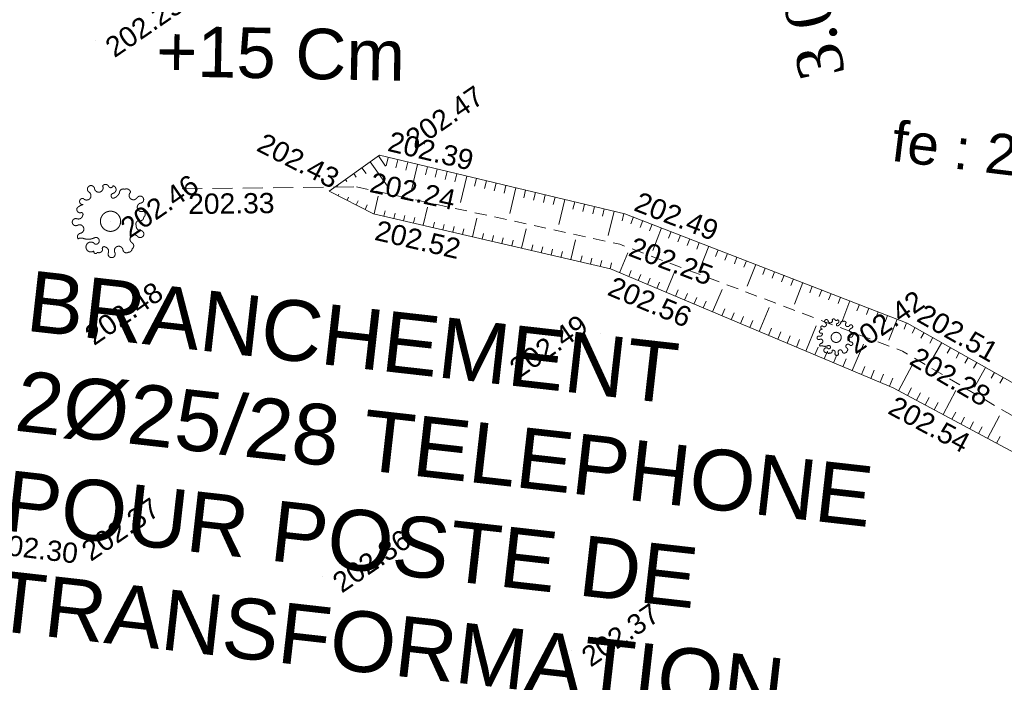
# Model space of a CAD drawing. Header units: millimetres. Extents: x -446952 to 537903, y -185749 to 168493.
# Tile 54 of 155: x -56434 to -7689, y 30053 to 62854. Entities that reach past the tile are written whole.
import ezdxf
from ezdxf.xclip import XClip

# ---------------------------------------------------------------- set-up
doc = ezdxf.new("R2010")
doc.units = ezdxf.units.MM
doc.header["$MEASUREMENT"] = 0
doc.header["$XCLIPFRAME"] = 0
for name, pattern in [('DISCONTINUOUS', [1500, 1000, -500]), ('FOSSE', [1000, 600, -400]), ('Wipeout_Contour', [1000, 0, -1000])]:
    doc.linetypes.add(name, pattern=pattern)
for name, color, linetype in [('02 AF-17-0322 ZAE POMME- CHANTIER-2018-09-26_2_01-PAP- NIVELLEMENT', 7, 'Continuous'), ('02 AF-17-0322 ZAE POMME- CHANTIER-2018-09-26_2_01-PAP-COTATION', 7, 'Continuous'), ('02 AF-17-0322 ZAE POMME- CHANTIER-2018-09-26_2_02-PAP-EP TEXTE POUR 2000°', 7, 'Continuous'), ('02 AF-17-0322 ZAE POMME- CHANTIER-2018-09-26_2_08-PAP RESEAU TELEPHONE PROJET', 7, 'Continuous'), ('02 AF-17-0322 ZAE POMME- CHANTIER-2018-09-26_2_2D - Dessins placés - Géomètre.2D', 7, 'Continuous'), ('02 AF-17-0322 ZAE POMME- CHANTIER-2018-09-26_2_X-PTS TOPO-TEXTE TOPOALT', 7, 'Continuous'), ('02 AF-17-0322 ZAE POMME- CHANTIER-2018-09-26_2_X-PTS TOPO-TOPOPOINT', 7, 'Continuous'), ('02 AF-17-0322 ZAE POMME- CHANTIER-2018-09-26_2_Y-FDP TOPO-TOP_AXE_FOSSE', 7, 'Continuous'), ('02 AF-17-0322 ZAE POMME- CHANTIER-2018-09-26_2_Y-FDP TOPO-TOP_BARBULE', 7, 'Continuous'), ('02 AF-17-0322 ZAE POMME- CHANTIER-2018-09-26_2_Y-FDP TOPO-TOP_TALUS', 7, 'Continuous'), ('02 AF-17-0322 ZAE POMME- CHANTIER-2018-09-26_2_Y-FDP TOPO-TOP_TALUS_PIED', 7, 'Continuous'), ('02 AF-17-0322 ZAE POMME- CHANTIER-2018-09-26_2_Y-FDP TOPO-TOP_VEGETATION_symb', 7, 'Continuous'), ('2D - Dessins placés - Géomètre.2D', 7, 'Continuous')]:
    doc.layers.add(name, color=color, linetype=linetype)
doc.styles.add('STYLE_GENERE_1', font='txt')
doc.styles.add('STYLE_GENERE_4', font='txt')

# ---------------------------------------------------------------- blocks, each defined once
blk = doc.blocks.new('Dessin_1_2', base_point=(-56559339, -2771872408))
at = {"color": 254, "linetype": 'Wipeout_Contour', "lineweight": 0, "ltscale": 2094265.569888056}
blk.add_wipeout([(-446952, -185749), (537903, -185749), (537903, 168493), (-446952, 168064)], dxfattribs=at).dxf.layer = '02 AF-17-0322 ZAE POMME- CHANTIER-2018-09-26_2_2D - Dessins placés - Géomètre.2D'
at = {"layer": '02 AF-17-0322 ZAE POMME- CHANTIER-2018-09-26_2_X-PTS TOPO-TOPOPOINT', "color": 14, "linetype": 'Continuous', "lineweight": 15, "true_color": 0xa80f02}
for p, q in [((-52690, 61806), (-52690, 61806)), ((-37821, 57267), (-37821, 57267)), ((-38626, 56141), (-38626, 56141)), ((-48393, 54481), (-48393, 54482)), ((-41120, 54370), (-41120, 54370)), ((-39763, 54575), (-39763, 54575)), ((-38914, 53250), (-38914, 53250)), ((-26468, 53250), (-26468, 53250)), ((-51938, 52875), (-51938, 52875)), ((-26729, 51740), (-26729, 51740)), ((-27182, 50517), (-27181, 50517)), ((-12495, 47838), (-12495, 47838)), ((-53705, 47556), (-53705, 47556)), ((-27657, 47307), (-27657, 47307)), ((-16014, 47128), (-16013, 47128)), ((-12724, 46443), (-12724, 46443)), ((-13184, 44629), (-13183, 44629)), ((-53861, 36871), (-53861, 36872)), ((-41438, 35304), (-41438, 35304)), ((-29115, 31639), (-29115, 31639))]:
    blk.add_line(p, q, dxfattribs=at)
at = {"layer": '02 AF-17-0322 ZAE POMME- CHANTIER-2018-09-26_2_Y-FDP TOPO-TOP_AXE_FOSSE', "color": 14, "linetype": 'FOSSE', "lineweight": 15, "true_color": 0xa80f02, "flags": 128}
blk.add_lwpolyline([(-39763, 54575), (-26729, 51740), (-12724, 46443), (-2824, 40614), (4599, 32545, 0.050931), (8395, 29172), (27698, 24469), (38577, 22336)], format="xyb", dxfattribs=at)
at = {"layer": '02 AF-17-0322 ZAE POMME- CHANTIER-2018-09-26_2_Y-FDP TOPO-TOP_BARBULE', "color": 14, "linetype": 'Continuous', "lineweight": 15, "true_color": 0xa80f02}
for p, q in [((-38674, 56107), (-38317, 55605)), ((-39081, 55817), (-38147, 54502)), ((-38196, 56038), (-38294, 55627)), ((-37710, 55923), (-37807, 55513)), ((-37223, 55807), (-37320, 55400)), ((-36737, 55691), (-37058, 54342)), ((-36251, 55576), (-36346, 55173)), ((-39897, 55239), (-39769, 55059)), ((-39489, 55528), (-39285, 55241)), ((-35764, 55460), (-35859, 55060)), ((-35278, 55344), (-35372, 54946)), ((-34791, 55229), (-34885, 54833)), ((-34305, 55113), (-34617, 53801)), ((-40712, 54660), (-40677, 54610)), ((-40304, 54949), (-40234, 54850)), ((-33818, 54997), (-33911, 54606)), ((-33332, 54882), (-33424, 54493)), ((-32845, 54766), (-32937, 54379)), ((-32359, 54650), (-32451, 54266)), ((-40674, 54144), (-40635, 54220)), ((-38889, 53244), (-38686, 54113)), ((-31873, 54535), (-32176, 53260)), ((-31386, 54419), (-31477, 54039)), ((-30900, 54303), (-30990, 53925)), ((-30413, 54188), (-30503, 53812)), ((-40228, 53917), (-40151, 54070)), ((-39782, 53691), (-39685, 53883)), ((-39337, 53465), (-39225, 53685)), ((-29927, 54072), (-30016, 53699)), ((-29440, 53956), (-29735, 52719)), ((-28954, 53841), (-29042, 53472)), ((-28468, 53725), (-28555, 53358)), ((-38402, 53131), (-38341, 53393)), ((-37915, 53017), (-37853, 53281)), ((-37428, 52904), (-37366, 53169)), ((-36454, 52677), (-36245, 53574)), ((-27981, 53609), (-28068, 53245)), ((-27495, 53494), (-27581, 53131)), ((-27008, 53378), (-27294, 52178)), ((-26522, 53262), (-26607, 52905)), ((-36941, 52790), (-36879, 53058)), ((-35967, 52563), (-35904, 52834)), ((-35480, 52450), (-35416, 52723)), ((-34019, 52110), (-33803, 53036)), ((-26053, 53089), (-26183, 52753)), ((-25587, 52908), (-25717, 52573)), ((-25121, 52728), (-25250, 52394)), ((-34993, 52336), (-34929, 52611)), ((-34506, 52223), (-34442, 52499)), ((-33532, 51996), (-33467, 52276)), ((-33045, 51883), (-32980, 52164)), ((-31584, 51542), (-31362, 52497)), ((-24655, 52547), (-25085, 51436)), ((-24188, 52367), (-24317, 52034)), ((-23722, 52186), (-23850, 51855)), ((-32558, 51769), (-32492, 52052)), ((-32071, 51656), (-32005, 51940)), ((-31097, 51429), (-31030, 51717)), ((-29150, 50975), (-28921, 51958)), ((-23256, 52006), (-23384, 51675)), ((-22790, 51825), (-22917, 51495)), ((-30610, 51315), (-30543, 51605)), ((-30123, 51202), (-30056, 51494)), ((-29636, 51089), (-29568, 51382)), ((-26740, 50331), (-26330, 51306)), ((-22323, 51644), (-22748, 50548)), ((-21857, 51464), (-21984, 51136)), ((-21391, 51283), (-21517, 50956)), ((-28663, 50862), (-28593, 51158)), ((-28176, 50748), (-28106, 51047)), ((-27689, 50635), (-27619, 50935)), ((-27202, 50521), (-27131, 50823)), ((-20925, 51103), (-21051, 50776)), ((-20458, 50922), (-20584, 50597)), ((-19992, 50741), (-20411, 49660)), ((-26279, 50137), (-26154, 50434)), ((-25818, 49943), (-25691, 50244)), ((-24435, 49362), (-23997, 50404)), ((-19526, 50561), (-19651, 50237)), ((-19060, 50380), (-19185, 50058)), ((-25357, 49749), (-25229, 50054)), ((-24896, 49555), (-24766, 49864)), ((-18593, 50200), (-18718, 49878)), ((-18127, 50019), (-18251, 49698)), ((-17661, 49839), (-18074, 48772)), ((-23974, 49168), (-23841, 49484)), ((-23514, 48974), (-23379, 49295)), ((-22131, 48392), (-21664, 49502)), ((-17195, 49658), (-17318, 49339)), ((-16728, 49477), (-16852, 49159)), ((-16262, 49297), (-16385, 48979)), ((-23053, 48780), (-22916, 49105)), ((-22592, 48586), (-22453, 48915)), ((-15796, 49116), (-15918, 48800)), ((-15330, 48936), (-15737, 47884)), ((-14863, 48755), (-14985, 48440)), ((-21670, 48198), (-21528, 48535)), ((-21209, 48004), (-21066, 48346)), ((-19826, 47423), (-19331, 48600)), ((-14397, 48574), (-14519, 48261)), ((-13931, 48394), (-14052, 48081)), ((-20748, 47811), (-20603, 48156)), ((-20287, 47617), (-20140, 47966)), ((-13465, 48213), (-13585, 47901)), ((-12998, 48033), (-13400, 46996)), ((-12532, 47852), (-12652, 47542)), ((-19366, 47229), (-19215, 47586)), ((-18905, 47035), (-18753, 47396)), ((-17522, 46453), (-16998, 47699)), ((-12094, 47611), (-12252, 47333)), ((-11659, 47365), (-11817, 47086)), ((-18444, 46841), (-18290, 47207)), ((-17983, 46647), (-17827, 47017)), ((-15218, 45484), (-14665, 46797)), ((-11224, 47119), (-11383, 46838)), ((-10789, 46873), (-11321, 45931)), ((-17061, 46260), (-16902, 46637)), ((-16600, 46066), (-16440, 46447)), ((-10354, 46626), (-10514, 46342)), ((-9918, 46380), (-10080, 46094)), ((-16139, 45872), (-15977, 46258)), ((-15678, 45678), (-15515, 46068)), ((-9483, 46134), (-9646, 45846)), ((-9048, 45888), (-9212, 45598)), ((-14757, 45290), (-14589, 45688)), ((-14296, 45096), (-14127, 45498)), ((-12925, 44490), (-12250, 45749)), ((-8613, 45642), (-9162, 44670)), ((-8178, 45396), (-8343, 45102)), ((-13835, 44903), (-13664, 45308)), ((-13374, 44709), (-13203, 45116)), ((-7742, 45149), (-7909, 44854)), ((-12484, 44254), (-12284, 44627)), ((-12044, 44017), (-11846, 44387)), ((-10722, 43308), (-10084, 44497)), ((-11603, 43781), (-11407, 44146)), ((-11163, 43545), (-10969, 43906)), ((-10281, 43072), (-10092, 43424)), ((-9841, 42836), (-9654, 43184)), ((-9400, 42599), (-9215, 42943)), ((-8519, 42127), (-7919, 43246)), ((-8959, 42363), (-8777, 42703)), ((-8078, 41890), (-7900, 42222))]:
    blk.add_line(p, q, dxfattribs=at)
at = {"layer": '02 AF-17-0322 ZAE POMME- CHANTIER-2018-09-26_2_Y-FDP TOPO-TOP_TALUS', "color": 14, "linetype": 'Continuous', "lineweight": 15, "true_color": 0xa80f02, "flags": 128}
for points in [[(-41120, 54370), (-38626, 56141), (-26468, 53250), (-12495, 47838), (-1729, 41748), (5513, 34124, 0.034416), (9185, 30747), (28685, 26221), (38661, 24714)], [(-41120, 54370), (-38914, 53250), (-27182, 50517), (-13184, 44629), (-3925, 39663), (3431, 31204, 0.089648), (8058, 27483), (26983, 22842), (38873, 19736)]]:
    blk.add_lwpolyline(points, format="xyb", dxfattribs=at)
at = {"layer": '02 AF-17-0322 ZAE POMME- CHANTIER-2018-09-26_2_Y-FDP TOPO-TOP_TALUS_PIED', "color": 14, "linetype": 'DISCONTINUOUS', "lineweight": 15, "true_color": 0xa80f02, "flags": 128}
blk.add_lwpolyline([(-48393, 54481), (-39763, 54575)], dxfattribs=at)
at = {"layer": '02 AF-17-0322 ZAE POMME- CHANTIER-2018-09-26_2_Y-FDP TOPO-TOP_VEGETATION_symb', "color": 14, "linetype": 'Continuous', "lineweight": 15, "true_color": 0xa80f02}
for centre, radius in [((-51938, 52875), 500), ((-16014, 47128), 250)]:
    blk.add_circle(centre, radius, dxfattribs=at)
for centre, radius, start, end in [((-52905, 54466), 176, 122.8855, 236.5676), ((-52905, 54466), 176, 9.2034, 122.8855), ((-52520, 54528), 214, 287.8855, 26.5676), ((-52185, 54527), 173, 31.3311, 146.0264), ((-51927, 54655), 117, 198.9443, 350.2391), ((-51856, 54446), 194, 280.8662, 76.6805), ((-53119, 54140), 214, 317.8855, 56.5676), ((-52520, 54528), 214, 189.2034, 287.8855), ((-51787, 54135), 124, 105.1807, 281.8722), ((-51922, 54456), 458, 288.5917, 340.5581), ((-51315, 54298), 176, 64.5271, 178.2092), ((-51147, 54270), 209, 12.6751, 116.2428), ((-50803, 54154), 214, 130.845, 229.5271), ((-50472, 53948), 176, 34.5271, 148.2092), ((-53118, 53038), 688, 105.2234, 133.085), ((-53315, 53855), 154, 78.8358, 276.0121), ((-53119, 54140), 214, 219.2034, 317.8855), ((-50803, 54154), 214, 229.5271, 328.2092), ((-50399, 53566), 214, 100.845, 199.5271), ((-50472, 53948), 176, 280.845, 34.5271), ((-53429, 53465), 176, 154.5271, 268.2092), ((-53528, 53201), 214, 250.845, 349.5271), ((-53386, 53217), 87.6, 321.2464, 124.1152), ((-50399, 53566), 214, 199.5271, 298.2092), ((-50390, 53231), 173, 302.9727, 57.668), ((-53656, 52833), 176, 70.845, 184.5271), ((-53656, 52833), 176, 184.5271, 298.2092), ((-53472, 52490), 214, 19.5271, 118.2092), ((-50522, 52747), 160, 92.3583, 207.86), ((-50453, 52633), 214, 169.5271, 268.2092), ((-50471, 53073), 176, 250.845, 4.5271), ((-53398, 52107), 176, 100.845, 214.5271), ((-53472, 52490), 214, 280.845, 19.5271), ((-50760, 51989), 214, 40.845, 139.5271), ((-50465, 52244), 176, 220.845, 334.5271), ((-50465, 52244), 176, 334.5271, 88.2092), ((-53389, 51725), 321, 64.1181, 118.6182), ((-53048, 52711), 725, 253.8932, 297.7486), ((-52908, 51602), 245, 35.7158, 305.1897), ((-52665, 51907), 168, 254.8995, 105.4725), ((-50760, 51989), 214, 139.5271, 238.2092), ((-50965, 51658), 176, 304.5271, 58.2092), ((-52675, 51375), 95.8, 164.2629, 338.0851), ((-52506, 51496), 176, 242.8855, 356.5676), ((-52257, 51532), 87.6, 49.6048, 212.4736), ((-52245, 51390), 214, 339.2034, 77.8855), ((-51881, 51251), 176, 159.2034, 272.8855), ((-51881, 51251), 176, 272.8855, 26.5676), ((-51532, 51426), 214, 107.8855, 206.5676), ((-51532, 51426), 214, 9.2034, 107.8855), ((-51148, 51488), 176, 189.2034, 302.8855), ((-51060, 51535), 195, 272.1486, 353.5436), ((-16497, 47923), 87.8, 122.8855, 236.5676), ((-16497, 47923), 87.8, 9.2034, 122.8855), ((-16604, 47760), 107, 317.8855, 56.5676), ((-16305, 47954), 107, 189.2034, 287.8855), ((-16305, 47954), 107, 287.8855, 26.5676), ((-16137, 47954), 86.4, 31.3311, 146.0264), ((-16008, 48018), 58.6, 198.9443, 350.2391), ((-15938, 47758), 62.1, 105.1807, 281.8722), ((-15973, 47913), 97.1, 280.8662, 76.6805), ((-16006, 47918), 229, 288.5917, 340.5581), ((-15702, 47839), 87.8, 64.5271, 178.2092), ((-15618, 47825), 104, 12.6751, 116.2428), ((-15446, 47767), 107, 130.845, 229.5271), ((-16759, 47422), 87.8, 154.5271, 268.2092), ((-16604, 47209), 344, 105.2234, 133.085), ((-16702, 47617), 76.8, 78.8358, 276.0121), ((-16737, 47298), 43.8, 321.2464, 124.1152), ((-16604, 47760), 107, 219.2034, 317.8855), ((-15446, 47767), 107, 229.5271, 328.2092), ((-15281, 47664), 87.8, 34.5271, 148.2092), ((-15244, 47473), 107, 100.845, 199.5271), ((-15244, 47473), 107, 199.5271, 298.2092), ((-15281, 47664), 87.8, 280.845, 34.5271), ((-15240, 47306), 86.4, 302.9727, 57.668), ((-16872, 47106), 87.8, 70.845, 184.5271), ((-16872, 47106), 87.8, 184.5271, 298.2092), ((-16808, 47290), 107, 250.845, 349.5271), ((-16780, 46935), 107, 19.5271, 118.2092), ((-16744, 46744), 87.8, 100.845, 214.5271), ((-16780, 46935), 107, 280.845, 19.5271), ((-15306, 47064), 79.9, 92.3583, 207.86), ((-15271, 47007), 107, 169.5271, 268.2092), ((-15280, 47226), 87.8, 250.845, 4.5271), ((-15277, 46812), 87.8, 334.5271, 88.2092), ((-16739, 46553), 161, 64.1181, 118.6182), ((-16568, 47046), 362, 253.8932, 297.7486), ((-16499, 46491), 123, 35.7158, 305.1897), ((-16382, 46378), 47.9, 164.2629, 338.0851), ((-16377, 46644), 84.1, 254.8995, 105.4725), ((-16297, 46438), 87.8, 242.8855, 356.5676), ((-16173, 46456), 43.8, 49.6048, 212.4736), ((-16167, 46385), 107, 339.2034, 77.8855), ((-15985, 46316), 87.8, 159.2034, 272.8855), ((-15985, 46316), 87.8, 272.8855, 26.5676), ((-15811, 46403), 107, 107.8855, 206.5676), ((-15811, 46403), 107, 9.2034, 107.8855), ((-15618, 46434), 87.8, 189.2034, 302.8855), ((-15574, 46458), 97.5, 272.1486, 353.5436), ((-15425, 46685), 107, 139.5271, 238.2092), ((-15425, 46685), 107, 40.845, 139.5271), ((-15527, 46519), 87.8, 304.5271, 58.2092), ((-15277, 46812), 87.8, 220.845, 334.5271)]:
    blk.add_arc(centre, radius, start, end, dxfattribs=at)
at = {"layer": '02 AF-17-0322 ZAE POMME- CHANTIER-2018-09-26_2_01-PAP- NIVELLEMENT', "color": 161, "linetype": 'Continuous', "lineweight": 15, "true_color": 0x40a5ff, "insert": (-49654, 62558), "char_height": 2500, "attachment_point": 1, "rotation": 358.9324, "style": 'STYLE_GENERE_4'}
blk.add_mtext('\\A1;{\\pql;\\fArial|b0|i0|c0|p38;+15 Cm}', dxfattribs=at)
at = {"layer": '02 AF-17-0322 ZAE POMME- CHANTIER-2018-09-26_2_01-PAP-COTATION', "color": 161, "linetype": 'Continuous', "lineweight": 15, "true_color": 0x40a5ff, "insert": (-17267, 62870), "char_height": 2250, "attachment_point": 5, "rotation": 102.2699, "style": 'STYLE_GENERE_1'}
blk.add_mtext('\\A1;{\\pqc;\\fTimes New Roman|b0|i0|c0|p22;3.00}', dxfattribs=at)
at = {"layer": '02 AF-17-0322 ZAE POMME- CHANTIER-2018-09-26_2_02-PAP-EP TEXTE POUR 2000°', "color": 30, "linetype": 'Continuous', "lineweight": 15, "true_color": 0xff6600, "insert": (-13102, 57863), "char_height": 2000, "attachment_point": 1, "rotation": 352.9642, "style": 'STYLE_GENERE_4'}
blk.add_mtext('\\A1;{\\pql;\\fArial|b0|i0|c0|p38;fe : 201.69}', dxfattribs=at)
at = {"layer": '02 AF-17-0322 ZAE POMME- CHANTIER-2018-09-26_2_08-PAP RESEAU TELEPHONE PROJET', "color": 2, "linetype": 'Continuous', "lineweight": 15, "true_color": 0xfff91e, "insert": (-55855, 50446), "char_height": 3000, "width": 49003.19, "attachment_point": 1, "rotation": 353.5508, "line_spacing_factor": 0.994468, "style": 'STYLE_GENERE_4'}
blk.add_mtext('\\A1;{\\pql;\\fArial|b0|i0|c0|p38;BRANCHEMENT \\fArial|b0|i0|c0|p38;2Ø25/28 TELEPHONE \\fArial|b0|i0|c0|p38;POUR POSTE DE \\fArial|b0|i0|c0|p38;TRANSFORMATION}', dxfattribs=at)
at = {"layer": '02 AF-17-0322 ZAE POMME- CHANTIER-2018-09-26_2_X-PTS TOPO-TEXTE TOPOALT', "color": 14, "linetype": 'Continuous', "lineweight": 15, "true_color": 0xa80f02, "char_height": 1000, "style": 'STYLE_GENERE_4'}
for s, insert, attachment_point, rotation in [('\\A1;{\\pql;\\fArial|b0|i0|c0|p38;202.25}', (-52309, 61765), 1, 34.5271), ('\\A1;{\\pql;\\fArial|b0|i0|c0|p38;202.47}', (-37439, 57226), 1, 34.5271), ('\\A1;{\\pql;\\fArial|b0|i0|c0|p38;202.43}', (-44775, 56385), 7, 333.071), ('\\A1;{\\pql;\\fArial|b0|i0|c0|p38;202.39}', (-38276, 56355), 7, 346.6244), ('\\A1;{\\pql;\\fArial|b0|i0|c0|p38;202.46}', (-51557, 52834), 1, 34.5271), ('\\A1;{\\pql;\\fArial|b0|i0|c0|p38;202.24}', (-38952, 55312), 1, 347.7257), ('\\A1;{\\pql;\\fArial|b0|i0|c0|p38;202.33}', (-48099, 54235), 1, 0.6234), ('\\A1;{\\pql;\\fArial|b0|i0|c0|p38;202.49}', (-26091, 53416), 7, 338.828), ('\\A1;{\\pql;\\fArial|b0|i0|c0|p38;202.52}', (-38688, 52940), 1, 346.8862), ('\\A1;{\\pql;\\fArial|b0|i0|c0|p38;202.25}', (-26184, 51651), 4, 339.2827), ('\\A1;{\\pql;\\fArial|b0|i0|c0|p38;202.48}', (-53324, 47515), 1, 34.5271), ('\\A1;{\\pql;\\fArial|b0|i0|c0|p38;202.56}', (-27010, 50173), 1, 337.1864), ('\\A1;{\\pql;\\fArial|b0|i0|c0|p38;202.42}', (-15632, 47087), 1, 34.5271), ('\\A1;{\\pql;\\fArial|b0|i0|c0|p38;202.51}', (-12099, 47948), 7, 330.5058), ('\\A1;{\\pql;\\fArial|b0|i0|c0|p38;202.49}', (-32295, 45890), 1, 34.5271), ('\\A1;{\\pql;\\fArial|b0|i0|c0|p38;202.28}', (-12202, 46263), 4, 329.515), ('\\A1;{\\pql;\\fArial|b0|i0|c0|p38;202.54}', (-13045, 44271), 1, 331.7921), ('\\A1;{\\pql;\\fArial|b0|i0|c0|p38;202.37}', (-53479, 36830), 1, 34.5271), ('\\A1;{\\pql;\\fArial|b0|i0|c0|p38;202.30}', (-57739, 37432), 1, 353.1363), ('\\A1;{\\pql;\\fArial|b0|i0|c0|p38;202.36}', (-41057, 35263), 1, 34.5271), ('\\A1;{\\pql;\\fArial|b0|i0|c0|p38;202.37}', (-28734, 31598), 1, 34.5271)]:
    blk.add_mtext(s, dxfattribs=dict(at, insert=insert, attachment_point=attachment_point, rotation=rotation))

msp = doc.modelspace()

# ---------------------------------------------------------------- block references
at = {"layer": '2D - Dessins placés - Géomètre.2D', "color": 7, "linetype": 'Continuous', "lineweight": 40}
ref = msp.add_blockref('Dessin_1_2', (-56559339, -2771872408), dxfattribs=at)
XClip(ref).set_block_clipping_path([(-446952.2139278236, -185748.9586169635), (537903.0822630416, -185748.9586169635), (537903.0822630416, 168492.6257651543), (-446952.2139278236, 168063.6339895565)])

doc.saveas('drawing.dxf')
